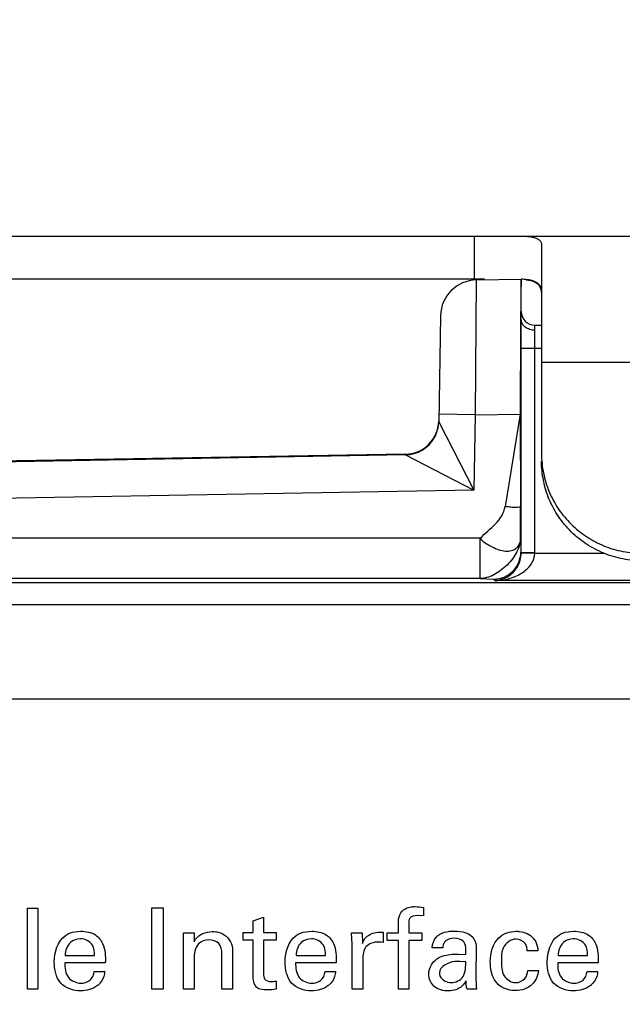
# Model space of a CAD drawing. Header units: inches. Extents: x 0 to 22, y 0 to 17.
# Tile 28 of 75: x 6.403 to 6.85, y 8.457 to 9.187. Entities that reach past the tile are written whole.
import ezdxf

# ---------------------------------------------------------------- set-up
doc = ezdxf.new("R2010")
doc.units = ezdxf.units.IN
doc.header["$LTSCALE"] = 1.21
doc.header["$MEASUREMENT"] = 0
doc.layers.get('0').update_dxf_attribs({"linetype": 'CONTINUOUS'})
for name, color, linetype in [('02___PRT_ALL_AXES', 7, 'CONTINUOUS'), ('DIMENSIONS', 7, 'CONTINUOUS'), ('FEATURES', 7, 'CONTINUOUS')]:
    doc.layers.add(name, color=color, linetype=linetype)
doc.styles.get("Standard").update_dxf_attribs({"font": 'txt', "width": 0.8})
doc.dimstyles.new('DIMSTYLE_1', dxfattribs={"dimtxt": 0.125, "dimasz": 0.18, "dimexe": 0.125, "dimexo": 0.0625, "dimgap": 0.0625, "dimtad": 0, "dimtih": 1, "dimtoh": 1, "dimzin": 4, "dimdsep": 46, "dimtxsty": 'STANDARD', "dimblk": '_FILLED', "dimblk1": '_FILLED', "dimblk2": '_FILLED', "dimcen": 0.09, "dimadec": 0, "dimazin": 0, "dimtp": 0.001, "dimtm": 0.001, "dimtfac": 1, "dimtofl": 0, "dimtmove": 0, "dimatfit": 3, "dimldrblk": '_FILLED', "dimfxl": 1, "dimtolj": 1, "dimtzin": 4, "dimarcsym": 0})

# ---------------------------------------------------------------- blocks, each defined once
blk = doc.blocks.new('_FILLED')
at = {"color": 0, "linetype": 'BYBLOCK'}
blk.add_solid([(0, 0), (-1, 0.1736), (-1, -0.1736)], dxfattribs=at)
blk = doc.blocks.new('*D16')
at = {"layer": 'DIMENSIONS', "color": 2, "linetype": 'CONTINUOUS'}
for p, q in [((4.94006, 6.91971), (4.94006, 9.91637)), ((7.84906, 8.95887), (7.84906, 9.91637)), ((4.94006, 9.79137), (5.76956, 9.79137)), ((7.84906, 9.79137), (7.01956, 9.79137))]:
    blk.add_line(p, q, dxfattribs=at)
at = {"layer": 'DIMENSIONS', "color": 2, "linetype": 'CONTINUOUS', "xscale": 0.18, "yscale": 0.18, "zscale": 0.18, "rotation": 180}
blk.add_blockref('_FILLED', (4.94006, 9.79137), dxfattribs=at)
at = {"layer": 'DIMENSIONS', "color": 2, "linetype": 'CONTINUOUS', "xscale": 0.18, "yscale": 0.18, "zscale": 0.18}
blk.add_blockref('_FILLED', (7.84906, 9.79137), dxfattribs=at)
at = {"layer": 'DIMENSIONS', "color": 2, "linetype": 'CONTINUOUS', "insert": (6.39456, 9.85387), "char_height": 0.125, "width": 1.125, "attachment_point": 2, "line_spacing_factor": 0.9}
blk.add_mtext('2.91{\\Ftxt.shx;\\W1.000000;\\H0.125000; }[73.9]', dxfattribs=at)

msp = doc.modelspace()

# ---------------------------------------------------------------- linework, layer by layer
at = {"color": 7, "linetype": 'CONTINUOUS'}
for p, q in [((6.74171, 8.99379), (6.7409, 8.89376)), ((6.74171, 8.99379), (6.77506, 8.99437)), ((6.77506, 8.96434), (6.77506, 8.99437)), ((6.71518, 8.96726), (6.71381, 8.88871)), ((6.77497, 8.94337), (6.77506, 8.96427)), ((6.78497, 8.94337), (6.78506, 8.95655)), ((6.78506, 8.95655), (6.78506, 8.96037)), ((6.78506, 8.96037), (6.79006, 8.96037)), ((6.77497, 8.79158), (6.77497, 8.94337)), ((6.77497, 8.94337), (6.79006, 8.94337)), ((6.78497, 8.79158), (6.78497, 8.94337)), ((6.71381, 8.88875), (6.73993, 8.83803)), ((6.7409, 8.89376), (6.71391, 8.89423)), ((6.7409, 8.89376), (6.73993, 8.83803)), ((6.7409, 8.89376), (6.77427, 8.89434)), ((6.77427, 8.89434), (6.76309, 8.8259)), ((6.77427, 8.89434), (6.77437, 8.8259)), ((6.68926, 8.8647), (5.13975, 8.83765)), ((6.68925, 8.86415), (5.13975, 8.8371)), ((6.68925, 8.86415), (6.73993, 8.83803)), ((6.73993, 8.83803), (5.14022, 8.81011)), ((6.77453, 8.80246), (6.77437, 8.8259)), ((6.74454, 8.80246), (5.19631, 8.80246)), ((6.74454, 8.77246), (6.74454, 8.80246)), ((6.77453, 8.80246), (6.77471, 8.79211)), ((6.77497, 8.79158), (6.77471, 8.79211)), ((6.78497, 8.79158), (6.77497, 8.79158)), ((6.78497, 8.79106), (6.77497, 8.79141)), ((6.83683, 8.79106), (6.78497, 8.79106)), ((6.74454, 8.77246), (5.19631, 8.77246)), ((6.74454, 8.77246), (6.75471, 8.77211)), ((6.75523, 8.77106), (6.75471, 8.77211)), ((7.09489, 8.77106), (6.75523, 8.77106)), ((5.19773, 8.76962), (7.08049, 8.76962))]:
    msp.add_line(p, q, dxfattribs=at)
at = {"color": 3, "linetype": 'CONTINUOUS'}
for p, q in [((5.21885, 8.75337), (7.11406, 8.75337)), ((5.21906, 8.68337), (7.19306, 8.68337))]:
    msp.add_line(p, q, dxfattribs=at)
at = {"color": 40, "linetype": 'CONTINUOUS'}
for p, q in [((6.40884, 8.46826), (6.40884, 8.52831)), ((6.40884, 8.52831), (6.41668, 8.52831)), ((6.41668, 8.52831), (6.41668, 8.46826)), ((6.50125, 8.46826), (6.50125, 8.52839)), ((6.50125, 8.52839), (6.50958, 8.52839)), ((6.50958, 8.52839), (6.50958, 8.46826)), ((6.70255, 8.52256), (6.69797, 8.52273)), ((6.70255, 8.5288), (6.70255, 8.52256)), ((6.57626, 8.51898), (6.584, 8.52148)), ((6.57626, 8.51024), (6.57626, 8.51898)), ((6.584, 8.52148), (6.584, 8.51024)), ((6.69164, 8.51665), (6.69164, 8.51007)), ((6.52464, 8.50524), (6.52456, 8.51007)), ((6.52456, 8.51007), (6.53239, 8.51007)), ((6.53239, 8.51007), (6.53247, 8.50332)), ((6.56884, 8.50449), (6.56884, 8.51024)), ((6.56884, 8.51024), (6.57626, 8.51024)), ((6.584, 8.51024), (6.59333, 8.51024)), ((6.59333, 8.51024), (6.59333, 8.50449)), ((6.64927, 8.51007), (6.65718, 8.51007)), ((6.64968, 8.50158), (6.64927, 8.51007)), ((6.65718, 8.51007), (6.65734, 8.50199)), ((6.67275, 8.5104), (6.67275, 8.50274)), ((6.67565, 8.5044), (6.67565, 8.51007)), ((6.67565, 8.51007), (6.68389, 8.51007)), ((6.68389, 8.51007), (6.68389, 8.51481)), ((6.69164, 8.51007), (6.70139, 8.51007)), ((6.70139, 8.51007), (6.70139, 8.5044)), ((6.52464, 8.46826), (6.52464, 8.50524)), ((6.57626, 8.50449), (6.56884, 8.50449)), ((6.57626, 8.47659), (6.57626, 8.50449)), ((6.584, 8.50449), (6.584, 8.47942)), ((6.59333, 8.50449), (6.584, 8.50449)), ((6.64968, 8.46826), (6.64968, 8.50158)), ((6.67125, 8.50307), (6.669, 8.50316)), ((6.67275, 8.50274), (6.67125, 8.50307)), ((6.68389, 8.5044), (6.67565, 8.5044)), ((6.68389, 8.46826), (6.68389, 8.5044)), ((6.69164, 8.5044), (6.69164, 8.46826)), ((6.70139, 8.5044), (6.69164, 8.5044)), ((6.55304, 8.46826), (6.55304, 8.49483)), ((6.56104, 8.49666), (6.56104, 8.46826)), ((6.71678, 8.4989), (6.70895, 8.4989)), ((6.72827, 8.49425), (6.73394, 8.49399)), ((6.7416, 8.49874), (6.74127, 8.47875)), ((6.78739, 8.49666), (6.77948, 8.49666)), ((6.46664, 8.48775), (6.43657, 8.48775)), ((6.43691, 8.49324), (6.45864, 8.49324)), ((6.53247, 8.49233), (6.53247, 8.46826)), ((6.63779, 8.48775), (6.60773, 8.48775)), ((6.60806, 8.49324), (6.6298, 8.49324)), ((6.6576, 8.49049), (6.6576, 8.46826)), ((6.73394, 8.48858), (6.72944, 8.48883)), ((6.83209, 8.48775), (6.80203, 8.48775)), ((6.80236, 8.49324), (6.8241, 8.49324)), ((6.45839, 8.48133), (6.46622, 8.48133)), ((6.62955, 8.48133), (6.63738, 8.48133)), ((6.77981, 8.48217), (6.78772, 8.48217)), ((6.82385, 8.48133), (6.83167, 8.48133)), ((6.59333, 8.47425), (6.59333, 8.46818)), ((6.41668, 8.46826), (6.40884, 8.46826)), ((6.50958, 8.46826), (6.50125, 8.46826)), ((6.53247, 8.46826), (6.52464, 8.46826)), ((6.56104, 8.46826), (6.55304, 8.46826)), ((6.6576, 8.46826), (6.64968, 8.46826)), ((6.69164, 8.46826), (6.68389, 8.46826)), ((6.74193, 8.46826), (6.73485, 8.46826))]:
    msp.add_line(p, q, dxfattribs=at)
at = {"color": 7, "linetype": 'CONTINUOUS'}
for centre, radius, start, end in [((6.74218, 8.96679), 0.027, 90.99994, 178.99829), ((6.78506, 8.97037), 0.01, 180, 270), ((6.68882, 8.8897), 0.025, 270.99992, 358.99782), ((6.68882, 8.88914), 0.02499, 270.99621, 330.79719), ((6.75502, 8.79158), 0.02996, 359.00797, 0.00087)]:
    msp.add_arc(centre, radius, start, end, dxfattribs=at)
msp.add_ellipse((6.77515, 8.89435), major_axis=(0, 0.10002), ratio=0.008726, start_param=6.383505, end_param=7.854134, dxfattribs=at)
for points, knots in [([(6.78506, 8.95657), (6.78377, 8.95657), (6.78125, 8.95696), (6.77795, 8.9586), (6.77564, 8.96117), (6.77506, 8.96332), (6.77506, 8.96434)], [0, 0, 0, 0, 0.277863, 0.540785, 0.77975, 1, 1, 1, 1]), ([(6.74454, 8.80246), (6.7482, 8.8061), (6.75427, 8.81087), (6.7608, 8.81871), (6.7627, 8.82347), (6.76309, 8.8259)], [0, 0, 0, 0, 0.509508, 0.757073, 1, 1, 1, 1]), ([(6.77437, 8.8259), (6.77435, 8.82555), (6.77281, 8.82515), (6.77073, 8.82512), (6.7671, 8.82531), (6.76451, 8.82567), (6.76309, 8.8259)], [0, 0, 0, 0, 0.091544, 0.306667, 0.624996, 1, 1, 1, 1]), ([(6.74454, 8.80246), (6.74569, 8.80072), (6.74834, 8.79879), (6.75194, 8.79685), (6.75536, 8.79506), (6.75949, 8.79338), (6.76431, 8.79266), (6.76859, 8.7932), (6.77202, 8.7952), (6.77413, 8.79851), (6.77452, 8.80111), (6.77453, 8.80246)], [0, 0, 0, 0, 0.163792, 0.24571, 0.323431, 0.466207, 0.59307, 0.702022, 0.798602, 0.894311, 1, 1, 1, 1]), ([(6.77453, 8.80246), (6.77452, 8.80177), (6.77434, 8.8002), (6.77367, 8.79678), (6.77197, 8.79225), (6.76868, 8.7872), (6.76466, 8.78243), (6.7599, 8.77838), (6.75481, 8.7751), (6.74962, 8.77314), (6.74614, 8.7725), (6.74454, 8.77246)], [0, 0, 0, 0, 0.045204, 0.103695, 0.229185, 0.35978, 0.498724, 0.63766, 0.769326, 0.8947, 1, 1, 1, 1]), ([(6.75471, 8.77211), (6.75731, 8.77211), (6.76257, 8.77315), (6.76923, 8.77759), (6.77363, 8.78426), (6.77471, 8.78951), (6.77471, 8.79211)], [0, 0, 0, 0, 0.250084, 0.500171, 0.750077, 1, 1, 1, 1]), ([(6.75523, 8.77106), (6.75731, 8.77112), (6.76165, 8.77194), (6.76786, 8.77543), (6.77218, 8.78059), (6.77451, 8.7863), (6.77496, 8.78976), (6.77497, 8.79158)], [0, 0, 0, 0, 0.198878, 0.414489, 0.670344, 0.825915, 1, 1, 1, 1]), ([(6.75524, 8.77106), (6.75831, 8.7711), (6.76452, 8.77181), (6.77197, 8.77443), (6.77744, 8.77782), (6.78116, 8.78124), (6.78407, 8.78567), (6.78492, 8.78924), (6.78497, 8.79106)], [0, 0, 0, 0, 0.23567, 0.475478, 0.59908, 0.726739, 0.860347, 1, 1, 1, 1])]:
    msp.add_open_spline(points, degree=3, knots=knots, dxfattribs=at)
msp.add_open_spline([(6.71063, 8.87694), (6.71262, 8.88049), (6.71374, 8.88465), (6.71381, 8.88871)], degree=3, dxfattribs=at)
at = {"color": 40, "linetype": 'CONTINUOUS'}
for points, knots in [([(6.68389, 8.51481), (6.68389, 8.51604), (6.6839, 8.51941), (6.68445, 8.52299), (6.68564, 8.52481)], [0, 0, 0, 0, 0.360719, 1, 1, 1, 1]), ([(6.68564, 8.52481), (6.68711, 8.52705), (6.69104, 8.52914), (6.69491, 8.52939), (6.69614, 8.52939)], [0, 0, 0, 0, 0.684746, 1, 1, 1, 1]), ([(6.69797, 8.52273), (6.69602, 8.52273), (6.6917, 8.52199), (6.69164, 8.51805), (6.69164, 8.51665)], [0, 0, 0, 0, 0.582592, 1, 1, 1, 1]), ([(6.43707, 8.50807), (6.43803, 8.50875), (6.4416, 8.51062), (6.44568, 8.51115), (6.44848, 8.51115)], [0, 0, 0, 0, 0.297172, 1, 1, 1, 1]), ([(6.44848, 8.51115), (6.45218, 8.51115), (6.45914, 8.50999), (6.46665, 8.50058), (6.46676, 8.49255), (6.46664, 8.48775)], [0, 0, 0, 0, 0.327305, 0.575302, 1, 1, 1, 1]), ([(6.53247, 8.50332), (6.53282, 8.50398), (6.53539, 8.50858), (6.54138, 8.5109), (6.54588, 8.5109)], [0, 0, 0, 0, 0.142191, 1, 1, 1, 1]), ([(6.54588, 8.5109), (6.54897, 8.5109), (6.557, 8.50949), (6.56104, 8.50114), (6.56104, 8.49666)], [0, 0, 0, 0, 0.408531, 1, 1, 1, 1]), ([(6.60823, 8.50807), (6.60919, 8.50875), (6.61276, 8.51062), (6.61684, 8.51115), (6.61964, 8.51115)], [0, 0, 0, 0, 0.297219, 1, 1, 1, 1]), ([(6.61964, 8.51115), (6.62334, 8.51115), (6.6303, 8.50999), (6.6378, 8.50058), (6.63791, 8.49255), (6.63779, 8.48775)], [0, 0, 0, 0, 0.327318, 0.575315, 1, 1, 1, 1]), ([(6.65734, 8.50199), (6.65768, 8.5033), (6.65954, 8.50755), (6.66422, 8.50979), (6.66734, 8.51024)], [0, 0, 0, 0, 0.299748, 1, 1, 1, 1]), ([(6.75207, 8.48858), (6.75207, 8.49489), (6.75502, 8.50716), (6.76657, 8.51115), (6.77106, 8.51115)], [0, 0, 0, 0, 0.583812, 1, 1, 1, 1]), ([(6.77106, 8.51115), (6.77194, 8.51115), (6.77656, 8.51088), (6.78146, 8.50889), (6.78389, 8.50598)], [0, 0, 0, 0, 0.188064, 1, 1, 1, 1]), ([(6.80253, 8.50807), (6.80349, 8.50875), (6.80706, 8.51062), (6.81113, 8.51115), (6.81393, 8.51115)], [0, 0, 0, 0, 0.29711, 1, 1, 1, 1]), ([(6.81393, 8.51115), (6.81763, 8.51115), (6.8246, 8.50999), (6.8321, 8.50058), (6.83221, 8.49255), (6.83209, 8.48775)], [0, 0, 0, 0, 0.327357, 0.575335, 1, 1, 1, 1]), ([(6.44831, 8.50557), (6.44564, 8.50557), (6.43908, 8.50351), (6.43697, 8.4967), (6.43691, 8.49324)], [0, 0, 0, 0, 0.435745, 1, 1, 1, 1]), ([(6.45864, 8.49324), (6.45869, 8.49584), (6.45828, 8.50231), (6.45164, 8.50557), (6.44831, 8.50557)], [0, 0, 0, 0, 0.439181, 1, 1, 1, 1]), ([(6.54339, 8.50482), (6.54066, 8.50482), (6.53422, 8.50234), (6.53247, 8.49565), (6.53247, 8.49233)], [0, 0, 0, 0, 0.450718, 1, 1, 1, 1]), ([(6.61947, 8.50557), (6.6168, 8.50557), (6.61023, 8.50351), (6.60812, 8.4967), (6.60806, 8.49324)], [0, 0, 0, 0, 0.435726, 1, 1, 1, 1]), ([(6.6298, 8.49324), (6.62985, 8.49584), (6.62944, 8.50231), (6.62279, 8.50557), (6.61947, 8.50557)], [0, 0, 0, 0, 0.439184, 1, 1, 1, 1]), ([(6.669, 8.50316), (6.66571, 8.50316), (6.65825, 8.50094), (6.6576, 8.49359), (6.6576, 8.49049)], [0, 0, 0, 0, 0.515048, 1, 1, 1, 1]), ([(6.72519, 8.50598), (6.72262, 8.50598), (6.71782, 8.50465), (6.71686, 8.50035), (6.71678, 8.4989)], [0, 0, 0, 0, 0.639122, 1, 1, 1, 1]), ([(6.73394, 8.49399), (6.73394, 8.49512), (6.73395, 8.49818), (6.73372, 8.50167), (6.73244, 8.50324)], [0, 0, 0, 0, 0.356933, 1, 1, 1, 1]), ([(6.77115, 8.5054), (6.76728, 8.5054), (6.76031, 8.49988), (6.76032, 8.49271), (6.76032, 8.48966)], [0, 0, 0, 0, 0.558728, 1, 1, 1, 1]), ([(6.77948, 8.49666), (6.77932, 8.49841), (6.77863, 8.503), (6.77376, 8.5054), (6.77115, 8.5054)], [0, 0, 0, 0, 0.40203, 1, 1, 1, 1]), ([(6.78389, 8.50598), (6.78459, 8.50517), (6.78657, 8.5024), (6.78722, 8.49895), (6.78739, 8.49666)], [0, 0, 0, 0, 0.317547, 1, 1, 1, 1]), ([(6.81377, 8.50557), (6.8111, 8.50557), (6.80453, 8.50351), (6.80242, 8.4967), (6.80236, 8.49324)], [0, 0, 0, 0, 0.435717, 1, 1, 1, 1]), ([(6.8241, 8.49324), (6.82415, 8.49584), (6.82374, 8.50231), (6.8171, 8.50557), (6.81377, 8.50557)], [0, 0, 0, 0, 0.439253, 1, 1, 1, 1]), ([(6.71378, 8.49149), (6.71721, 8.4934), (6.72235, 8.49411), (6.72726, 8.49425), (6.72827, 8.49425)], [0, 0, 0, 0, 0.794771, 1, 1, 1, 1]), ([(6.44823, 8.46701), (6.44299, 8.46701), (6.43098, 8.47083), (6.42882, 8.48295), (6.42882, 8.48841)], [0, 0, 0, 0, 0.489808, 1, 1, 1, 1]), ([(6.43657, 8.48775), (6.4365, 8.48404), (6.43738, 8.47605), (6.44516, 8.47267), (6.44856, 8.47267)], [0, 0, 0, 0, 0.521139, 1, 1, 1, 1]), ([(6.61939, 8.46701), (6.61415, 8.46701), (6.60214, 8.47083), (6.59998, 8.48295), (6.59998, 8.48841)], [0, 0, 0, 0, 0.489826, 1, 1, 1, 1]), ([(6.60773, 8.48775), (6.60766, 8.48404), (6.60853, 8.47604), (6.61631, 8.47267), (6.61972, 8.47267)], [0, 0, 0, 0, 0.521125, 1, 1, 1, 1]), ([(6.70645, 8.47925), (6.70645, 8.48019), (6.70687, 8.48507), (6.71039, 8.48952), (6.71378, 8.49149)], [0, 0, 0, 0, 0.19364, 1, 1, 1, 1]), ([(6.72944, 8.48883), (6.72821, 8.48883), (6.72254, 8.48892), (6.71437, 8.48504), (6.71437, 8.48034)], [0, 0, 0, 0, 0.20733, 1, 1, 1, 1]), ([(6.73194, 8.47758), (6.73324, 8.4797), (6.73384, 8.48361), (6.7339, 8.48732), (6.73394, 8.48858)], [0, 0, 0, 0, 0.663356, 1, 1, 1, 1]), ([(6.75707, 8.47259), (6.7564, 8.47338), (6.75301, 8.47794), (6.75207, 8.48397), (6.75207, 8.48858)], [0, 0, 0, 0, 0.183206, 1, 1, 1, 1]), ([(6.76032, 8.48966), (6.76032, 8.48576), (6.76022, 8.47802), (6.76748, 8.47309), (6.77073, 8.47309)], [0, 0, 0, 0, 0.545253, 1, 1, 1, 1]), ([(6.81369, 8.46701), (6.80845, 8.46701), (6.79644, 8.47083), (6.79428, 8.48295), (6.79428, 8.48841)], [0, 0, 0, 0, 0.489808, 1, 1, 1, 1]), ([(6.80203, 8.48775), (6.80196, 8.48404), (6.80283, 8.47605), (6.81061, 8.47267), (6.81402, 8.47267)], [0, 0, 0, 0, 0.521165, 1, 1, 1, 1]), ([(6.44856, 8.47267), (6.45086, 8.47267), (6.45601, 8.47392), (6.45812, 8.4789), (6.45839, 8.48133)], [0, 0, 0, 0, 0.484156, 1, 1, 1, 1]), ([(6.46622, 8.48133), (6.46615, 8.48074), (6.4658, 8.47759), (6.46438, 8.47448), (6.46264, 8.47259)], [0, 0, 0, 0, 0.189473, 1, 1, 1, 1]), ([(6.584, 8.47942), (6.584, 8.47821), (6.58413, 8.47483), (6.58782, 8.47384), (6.58958, 8.47384)], [0, 0, 0, 0, 0.407941, 1, 1, 1, 1]), ([(6.61972, 8.47267), (6.62202, 8.47267), (6.62716, 8.47392), (6.62928, 8.4789), (6.62955, 8.48133)], [0, 0, 0, 0, 0.484182, 1, 1, 1, 1]), ([(6.63738, 8.48133), (6.63731, 8.48074), (6.63695, 8.47759), (6.63554, 8.47448), (6.6338, 8.47259)], [0, 0, 0, 0, 0.189546, 1, 1, 1, 1]), ([(6.72119, 8.46692), (6.71735, 8.46692), (6.70957, 8.4686), (6.70645, 8.47607), (6.70645, 8.47925)], [0, 0, 0, 0, 0.547301, 1, 1, 1, 1]), ([(6.71437, 8.48034), (6.71437, 8.47957), (6.71492, 8.47551), (6.7198, 8.47309), (6.72303, 8.47309)], [0, 0, 0, 0, 0.191175, 1, 1, 1, 1]), ([(6.77073, 8.47309), (6.77326, 8.47309), (6.77839, 8.47504), (6.77972, 8.48003), (6.77981, 8.48217)], [0, 0, 0, 0, 0.5418, 1, 1, 1, 1]), ([(6.78772, 8.48217), (6.78749, 8.47831), (6.78394, 8.46986), (6.77512, 8.46717), (6.77082, 8.46717)], [0, 0, 0, 0, 0.472705, 1, 1, 1, 1]), ([(6.81402, 8.47267), (6.81632, 8.47267), (6.82146, 8.47392), (6.82358, 8.4789), (6.82385, 8.48133)], [0, 0, 0, 0, 0.484195, 1, 1, 1, 1]), ([(6.83167, 8.48133), (6.8316, 8.48074), (6.83126, 8.47759), (6.82984, 8.47448), (6.82809, 8.47259)], [0, 0, 0, 0, 0.189472, 1, 1, 1, 1]), ([(6.46264, 8.47259), (6.46208, 8.47196), (6.45827, 8.46833), (6.45261, 8.46701), (6.44823, 8.46701)], [0, 0, 0, 0, 0.162034, 1, 1, 1, 1]), ([(6.58684, 8.46767), (6.5841, 8.46767), (6.57789, 8.46796), (6.57626, 8.47409), (6.57626, 8.47659)], [0, 0, 0, 0, 0.522728, 1, 1, 1, 1]), ([(6.6338, 8.47259), (6.63324, 8.47196), (6.62943, 8.46833), (6.62377, 8.46701), (6.61939, 8.46701)], [0, 0, 0, 0, 0.162198, 1, 1, 1, 1]), ([(6.73411, 8.4745), (6.73329, 8.473), (6.73025, 8.46864), (6.72466, 8.46692), (6.72119, 8.46692)], [0, 0, 0, 0, 0.330887, 1, 1, 1, 1]), ([(6.74127, 8.47875), (6.74127, 8.47831), (6.74135, 8.4748), (6.74152, 8.47129), (6.74193, 8.46826)], [0, 0, 0, 0, 0.125796, 1, 1, 1, 1]), ([(6.77082, 8.46717), (6.76991, 8.46717), (6.76496, 8.46746), (6.75981, 8.46959), (6.75707, 8.47259)], [0, 0, 0, 0, 0.182621, 1, 1, 1, 1]), ([(6.82809, 8.47259), (6.82753, 8.47196), (6.82373, 8.46833), (6.81807, 8.46701), (6.81369, 8.46701)], [0, 0, 0, 0, 0.162034, 1, 1, 1, 1])]:
    msp.add_open_spline(points, degree=3, knots=knots, dxfattribs=at)
for points in [[(6.69614, 8.52939), (6.69829, 8.52939), (6.70043, 8.52912), (6.70255, 8.5288)], [(6.42882, 8.48841), (6.42882, 8.49552), (6.43124, 8.50401), (6.43707, 8.50807)], [(6.59998, 8.48841), (6.59998, 8.49552), (6.60239, 8.50401), (6.60823, 8.50807)], [(6.66734, 8.51024), (6.66913, 8.51049), (6.67095, 8.51052), (6.67275, 8.5104)], [(6.71187, 8.50682), (6.71505, 8.51034), (6.72062, 8.51131), (6.72536, 8.51131)], [(6.72536, 8.51131), (6.73071, 8.51131), (6.73768, 8.50989), (6.74018, 8.50516)], [(6.79428, 8.48841), (6.79428, 8.49552), (6.7967, 8.50401), (6.80253, 8.50807)], [(6.5508, 8.50199), (6.54889, 8.50382), (6.54603, 8.50482), (6.54339, 8.50482)], [(6.55304, 8.49483), (6.55304, 8.49733), (6.55256, 8.50022), (6.5508, 8.50199)], [(6.70895, 8.4989), (6.70928, 8.5017), (6.71004, 8.50468), (6.71187, 8.50682)], [(6.73244, 8.50324), (6.73088, 8.50529), (6.72778, 8.50598), (6.72519, 8.50598)], [(6.74018, 8.50516), (6.74121, 8.50322), (6.7416, 8.50093), (6.7416, 8.49874)], [(6.58958, 8.47384), (6.59084, 8.47384), (6.59211, 8.47395), (6.59333, 8.47425)], [(6.72303, 8.47309), (6.72635, 8.47309), (6.73011, 8.4748), (6.73194, 8.47758)], [(6.73485, 8.46826), (6.73429, 8.47028), (6.73411, 8.47241), (6.73411, 8.4745)], [(6.59333, 8.46818), (6.59119, 8.4678), (6.58901, 8.46767), (6.58684, 8.46767)]]:
    msp.add_open_spline(points, degree=3, dxfattribs=at)
at = {"layer": '02___PRT_ALL_AXES', "color": 7, "linetype": 'CONTINUOUS'}
msp.add_line((6.79006, 8.93299), (6.88183, 8.93299), dxfattribs=at)
at = {"layer": 'FEATURES', "color": 7, "linetype": 'CONTINUOUS'}
for p, q in [((5.94906, 9.02637), (7.07561, 9.02637)), ((6.74006, 9.02637), (6.74006, 8.99437)), ((6.79006, 9.01958), (6.79006, 8.86504)), ((6.74772, 8.99437), (5.94906, 8.99437))]:
    msp.add_line(p, q, dxfattribs=at)
for points, knots in [([(6.77187, 9.02637), (6.77324, 9.02637), (6.77583, 9.02634), (6.77898, 9.02616), (6.78125, 9.02592), (6.78277, 9.02568), (6.78415, 9.02539), (6.78539, 9.02503), (6.78649, 9.0246), (6.78745, 9.0241), (6.78826, 9.02353), (6.78893, 9.02289), (6.78944, 9.02216), (6.78981, 9.02136), (6.79002, 9.02049), (6.79006, 9.01989), (6.79006, 9.01958)], [0, 0, 0, 0, 0.192635, 0.364348, 0.441845, 0.51361, 0.57963, 0.640027, 0.695069, 0.745237, 0.791245, 0.834086, 0.875, 0.915392, 0.956659, 1, 1, 1, 1]), ([(6.79006, 8.98459), (6.79006, 8.98536), (6.78997, 8.9865), (6.7896, 8.98794), (6.78921, 8.98891), (6.78869, 8.98979), (6.78805, 8.9906), (6.78728, 8.99131), (6.78605, 8.99218), (6.7846, 8.99284), (6.78298, 8.99335), (6.78108, 8.99379), (6.77843, 8.99415), (6.77623, 8.99428), (6.77507, 8.99432)], [0, 0, 0, 0, 0.114473, 0.167502, 0.218587, 0.268654, 0.318765, 0.370023, 0.423471, 0.540198, 0.604869, 0.674206, 0.827407, 1, 1, 1, 1]), ([(6.77869, 8.99402), (6.77928, 8.99395), (6.78042, 8.99378), (6.78205, 8.99342), (6.78354, 8.99296), (6.78489, 8.99239), (6.78608, 8.99169), (6.78711, 8.99087), (6.78798, 8.98993), (6.78845, 8.98922), (6.78866, 8.98885)], [0, 0, 0, 0, 0.153355, 0.29637, 0.429524, 0.553776, 0.670652, 0.782242, 0.891101, 1, 1, 1, 1]), ([(6.78866, 8.98885), (6.78891, 8.98841), (6.78934, 8.98745), (6.78977, 8.98589), (6.79001, 8.98417), (6.79006, 8.98298), (6.79006, 8.98236)], [0, 0, 0, 0, 0.227291, 0.467114, 0.723863, 1, 1, 1, 1]), ([(6.79006, 8.86504), (6.79006, 8.86262), (6.7903, 8.85779), (6.79138, 8.8506), (6.79318, 8.84356), (6.79566, 8.83672), (6.79881, 8.83016), (6.8026, 8.82393), (6.80699, 8.8181), (6.81195, 8.81272), (6.81741, 8.80785), (6.82333, 8.80352), (6.82965, 8.79979), (6.83632, 8.79669), (6.84326, 8.79424), (6.85041, 8.79248), (6.8577, 8.79142), (6.86261, 8.79118), (6.86506, 8.79118)], [0, 0, 0, 0, 0.062015, 0.124068, 0.186142, 0.248272, 0.310469, 0.372744, 0.435106, 0.49756, 0.560107, 0.622747, 0.685473, 0.748277, 0.811147, 0.874064, 0.937033, 1, 1, 1, 1]), ([(6.86506, 8.78562), (6.86261, 8.78562), (6.8577, 8.78586), (6.85041, 8.78692), (6.84326, 8.78869), (6.83632, 8.79113), (6.82965, 8.79424), (6.82333, 8.79797), (6.81741, 8.80229), (6.81195, 8.80717), (6.80699, 8.81255), (6.8026, 8.81838), (6.79881, 8.8246), (6.79566, 8.83117), (6.79318, 8.838), (6.79138, 8.84505), (6.7903, 8.85223), (6.79006, 8.85707), (6.79006, 8.85948)], [0, 0, 0, 0, 0.062967, 0.125936, 0.188853, 0.251723, 0.314527, 0.377253, 0.439893, 0.50244, 0.564894, 0.627256, 0.689531, 0.751728, 0.813858, 0.875932, 0.937985, 1, 1, 1, 1])]:
    msp.add_open_spline(points, degree=3, knots=knots, dxfattribs=at)

# ---------------------------------------------------------------- dimensions: what is measured, and where the dimension line sits
at = {"layer": 'DIMENSIONS', "color": 2, "linetype": 'CONTINUOUS'}
dim = msp.add_linear_dim(base=(4.94006, 9.79137), p1=(7.84906, 8.89637), p2=(4.94006, 6.85721), angle=180, dimstyle='DIMSTYLE_1', dxfattribs=at)
dim.commit()
dim.dimension.update_dxf_attribs({"geometry": '*D16', "text_midpoint": (6.39456, 9.79137), "dimtype": 160})

doc.saveas('drawing.dxf')
